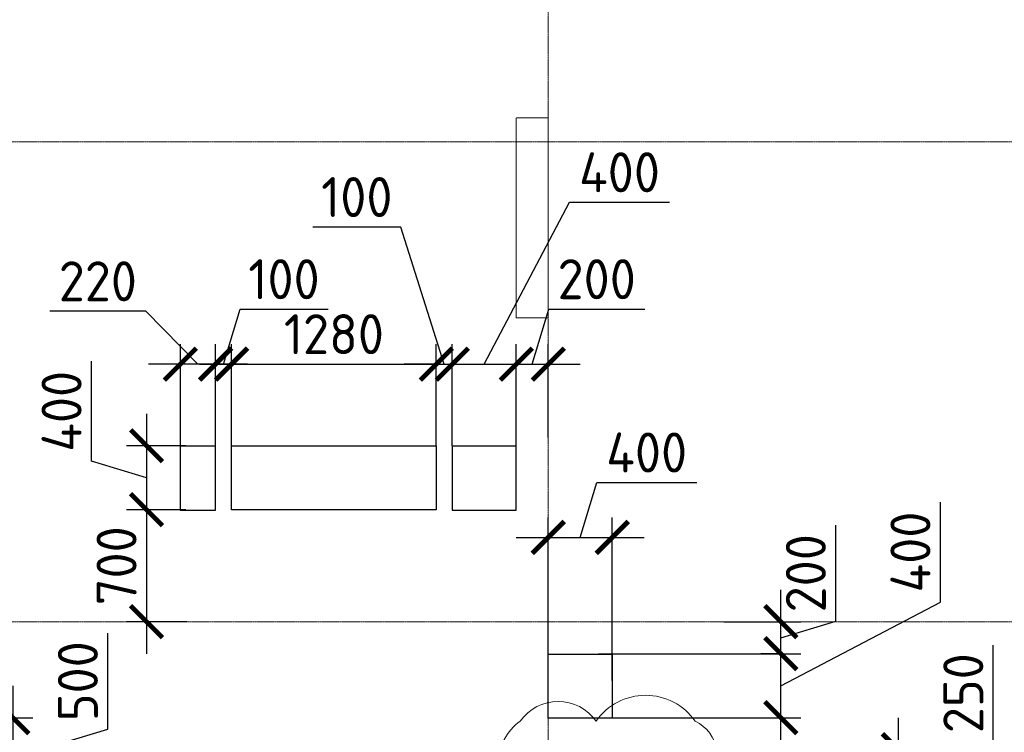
# Model space of a CAD drawing. Header units: millimetres. Extents: x -42044588 to 856694, y -806701 to 941911.
# Tile 97 of 256: x -185872 to -179717, y -329503 to -325048. Entities that reach past the tile are written whole.
import ezdxf

# ---------------------------------------------------------------- set-up
doc = ezdxf.new("R2010")
doc.units = ezdxf.units.MM
for name, pattern in [('______5', [1100, 800, -100, 100, -100]), ('DASHED', [7, 5, -2, 0]), ('осевая', [50.8, 31.75, -6.35, 6.35, -6.35])]:
    doc.linetypes.add(name, pattern=pattern)
for name, color, linetype, lineweight in [('907Сл Осевые', 1, 'Continuous', 0), ('Оси', 40, '______5', 18), ('Перекрытие ж_бетон', 1, 'Continuous', 30), ('РАЗМЕРЫ', 1, 'Continuous', 9)]:
    doc.layers.add(name, color=color, linetype=linetype, lineweight=lineweight)
doc.layers.add('Колонна_ бетон', color=7, linetype='Continuous', lineweight=50, true_color=0xb4b496)
doc.styles.add('GOST-2.304_Type-B', font='GOST_Common.ttf')
doc.dimstyles.new('СПДС', dxfattribs={"dimscale": 100, "dimtxt": 2.5, "dimasz": 2, "dimexe": 1.25, "dimexo": 0, "dimtad": 1, "dimdec": 0, "dimrnd": 5, "dimtxsty": 'GOST-2.304_Type-B', "dimblk": 'ARCHTICK', "dimcen": 2.5, "dimdle": 2, "dimclrd": 1, "dimclre": 1, "dimclrt": 1, "dimadec": 0, "dimazin": 2, "dimtfac": 0.75, "dimtdec": 0, "dimtmove": 1, "dimatfit": 3, "dimfxl": 0, "dimtolj": 1, "dimarcsym": 0})

# ---------------------------------------------------------------- blocks, each defined once
blk = doc.blocks.new('оси блок 2')
at = {"layer": 'Оси', "color": 16, "linetype": 'осевая', "lineweight": 0, "ltscale": 0.25, "transparency": 33554687}
for p, q in [((-72354.7, -322543), (-72354.7, -347914.1)), ((-89822.3, -329401.3), (-37238.5, -329401.3)), ((-89822.3, -332401.3), (-37238.5, -332401.3))]:
    blk.add_line(p, q, dxfattribs=at)
blk = doc.blocks.new('подложка стн 1-го этажа')
at = {"layer": 'Колонна_ бетон', "color": 252, "linetype": 'DASHED', "lineweight": 0, "ltscale": 0.5, "true_color": 0x939598, "transparency": 33554687}
for p, q in [((21193.8, 23161.8, -200), (21193.8, 23161.8, -200)), ((21193.8, 21911.8, -200), (21193.8, 23161.8, -200)), ((21393.8, 23161.8, -200), (21193.8, 23161.8, -200)), ((21393.8, 23161.8, -200), (21393.8, 23161.8, -200)), ((21393.8, 23161.8, -200), (21393.8, 21911.8, -200)), ((21193.8, 21911.8, -200), (21193.8, 21911.8, -200)), ((21193.8, 21911.8, -200), (21393.8, 21911.8, -200)), ((21393.8, 21911.8, -200), (21393.8, 21911.8, -200))]:
    blk.add_line(p, q, dxfattribs=at)
blk = doc.blocks.new('_ArchTick')
at = {"color": 0, "linetype": 'ByBlock', "const_width": 0.15}
blk.add_lwpolyline([(-0.5, -0.5), (0.5, 0.5)], dxfattribs=at)
blk = doc.blocks.new('*D3559')
at = {"layer": 'DEFPOINTS', "color": 0, "transparency": 16777216}
for p in [(-184867.9, -327201.7), (-184647.9, -327712.1), (-184867.9, -327735)]:
    blk.add_point(p, dxfattribs=at)
at = {"layer": 'РАЗМЕРЫ', "color": 1, "lineweight": -2, "transparency": 16777216}
for p, q in [((-185083.8, -326871.1), (-185683.8, -326871.1)), ((-184757.9, -327201.7), (-185083.8, -326871.1)), ((-184867.9, -327735), (-184867.9, -327076.7)), ((-184647.9, -327712.1), (-184647.9, -327076.7)), ((-184447.9, -327201.7), (-185067.9, -327201.7))]:
    blk.add_line(p, q, dxfattribs=at)
at = {"layer": 'РАЗМЕРЫ', "color": 1, "lineweight": -2, "transparency": 16777216, "xscale": 200, "yscale": 200, "zscale": 200, "rotation": 180}
blk.add_blockref('_ArchTick', (-184867.9, -327201.7), dxfattribs=at)
at = {"layer": 'РАЗМЕРЫ', "color": 1, "lineweight": -2, "transparency": 16777216, "xscale": 200, "yscale": 200, "zscale": 200}
blk.add_blockref('_ArchTick', (-184647.9, -327201.7), dxfattribs=at)
at = {"layer": 'РАЗМЕРЫ', "color": 1, "lineweight": 0, "transparency": 16777216, "insert": (-185383.8, -326683.6), "char_height": 250, "attachment_point": 5, "style": 'GOST-2.304_Type-B'}
blk.add_mtext('\\A1;220', dxfattribs=at)
blk = doc.blocks.new('*D3560')
at = {"layer": 'DEFPOINTS', "color": 0, "transparency": 16777216}
for p in [(-184833.2, -327712.1), (-185079.2, -328112.1), (-184833.2, -328112.1)]:
    blk.add_point(p, dxfattribs=at)
at = {"layer": 'РАЗМЕРЫ', "color": 1, "lineweight": -2, "transparency": 16777216}
for p, q in [((-185422.9, -327809), (-185422.9, -327184)), ((-185079.2, -327512.1), (-185079.2, -328312.1)), ((-184833.2, -327712.1), (-185204.2, -327712.1)), ((-185079.2, -327912.1), (-185422.9, -327809)), ((-184833.2, -328112.1), (-185204.2, -328112.1))]:
    blk.add_line(p, q, dxfattribs=at)
at = {"layer": 'РАЗМЕРЫ', "color": 1, "lineweight": -2, "transparency": 16777216, "xscale": 200, "yscale": 200, "zscale": 200}
for p, rotation in [((-185079.2, -327712.1), 90), ((-185079.2, -328112.1), 270)]:
    blk.add_blockref('_ArchTick', p, dxfattribs=dict(at, rotation=rotation))
at = {"layer": 'РАЗМЕРЫ', "color": 1, "lineweight": 0, "transparency": 16777216, "insert": (-185610.4, -327496.5), "char_height": 250, "attachment_point": 5, "rotation": 90, "style": 'GOST-2.304_Type-B'}
blk.add_mtext('\\A1;400', dxfattribs=at)
blk = doc.blocks.new('*D3561')
at = {"layer": 'DEFPOINTS', "color": 0, "transparency": 16777216}
for p in [(-182254, -329012.1), (-181113.5, -329012.1), (-182167.9, -329412.1)]:
    blk.add_point(p, dxfattribs=at)
at = {"layer": 'РАЗМЕРЫ', "color": 1, "lineweight": -2, "transparency": 16777216}
for p, q in [((-180116, -328688.8), (-180116, -328063.8)), ((-181113.5, -329212.1), (-180116, -328688.8)), ((-181113.5, -329612.1), (-181113.5, -328812.1)), ((-182254, -329012.1), (-180988.5, -329012.1)), ((-182167.9, -329412.1), (-180988.5, -329412.1))]:
    blk.add_line(p, q, dxfattribs=at)
at = {"layer": 'РАЗМЕРЫ', "color": 1, "lineweight": -2, "transparency": 16777216, "xscale": 200, "yscale": 200, "zscale": 200}
for p, rotation in [((-181113.5, -329012.1), 90), ((-181113.5, -329412.1), 270)]:
    blk.add_blockref('_ArchTick', p, dxfattribs=dict(at, rotation=rotation))
at = {"layer": 'РАЗМЕРЫ', "color": 1, "lineweight": 0, "transparency": 16777216, "insert": (-180303.5, -328376.3), "char_height": 250, "attachment_point": 5, "rotation": 90, "style": 'GOST-2.304_Type-B'}
blk.add_mtext('\\A1;400', dxfattribs=at)
blk = doc.blocks.new('*D3562')
at = {"layer": 'DEFPOINTS', "color": 0, "transparency": 16777216}
for p in [(-182167.9, -328285.3), (-182567.9, -329109.8), (-182167.9, -329179.7)]:
    blk.add_point(p, dxfattribs=at)
at = {"layer": 'РАЗМЕРЫ', "color": 1, "lineweight": -2, "transparency": 16777216}
for p, q in [((-182367.9, -328285.3), (-182264.8, -327941.5)), ((-182264.8, -327941.5), (-181639.8, -327941.5)), ((-182567.9, -329109.8), (-182567.9, -328160.3)), ((-182167.9, -329179.7), (-182167.9, -328160.3)), ((-182767.9, -328285.3), (-181967.9, -328285.3))]:
    blk.add_line(p, q, dxfattribs=at)
at = {"layer": 'РАЗМЕРЫ', "color": 1, "lineweight": -2, "transparency": 16777216, "xscale": 200, "yscale": 200, "zscale": 200, "rotation": 180}
blk.add_blockref('_ArchTick', (-182567.9, -328285.3), dxfattribs=at)
at = {"layer": 'РАЗМЕРЫ', "color": 1, "lineweight": -2, "transparency": 16777216, "xscale": 200, "yscale": 200, "zscale": 200}
blk.add_blockref('_ArchTick', (-182167.9, -328285.3), dxfattribs=at)
at = {"layer": 'РАЗМЕРЫ', "color": 1, "lineweight": 0, "transparency": 16777216, "insert": (-181952.3, -327754), "char_height": 250, "attachment_point": 5, "style": 'GOST-2.304_Type-B'}
blk.add_mtext('\\A1;400', dxfattribs=at)
blk = doc.blocks.new('*D3563')
at = {"layer": 'DEFPOINTS', "color": 0, "transparency": 16777216}
for p in [(-181470.3, -328812.1), (-181113.5, -328812.1), (-181099.7, -329012.1)]:
    blk.add_point(p, dxfattribs=at)
at = {"layer": 'РАЗМЕРЫ', "color": 1, "lineweight": -2, "transparency": 16777216}
for p, q in [((-180769.8, -328809), (-180769.8, -328209)), ((-181113.5, -329212.1), (-181113.5, -328612.1)), ((-181470.3, -328812.1), (-180988.5, -328812.1)), ((-181113.5, -328912.1), (-180769.8, -328809)), ((-181099.7, -329012.1), (-181238.5, -329012.1))]:
    blk.add_line(p, q, dxfattribs=at)
at = {"layer": 'РАЗМЕРЫ', "color": 1, "lineweight": -2, "transparency": 16777216, "xscale": 200, "yscale": 200, "zscale": 200}
for p, rotation in [((-181113.5, -328812.1), 90), ((-181113.5, -329012.1), 270)]:
    blk.add_blockref('_ArchTick', p, dxfattribs=dict(at, rotation=rotation))
at = {"layer": 'РАЗМЕРЫ', "color": 1, "lineweight": 0, "transparency": 16777216, "insert": (-180957.3, -328509), "char_height": 250, "attachment_point": 5, "rotation": 90, "style": 'GOST-2.304_Type-B'}
blk.add_mtext('\\A1;200', dxfattribs=at)
blk = doc.blocks.new('*D3609')
at = {"layer": 'DEFPOINTS', "color": 0, "transparency": 16777216}
for p in [(-182767.9, -327201.7), (-183167.9, -327712.1), (-182767.9, -327712.1)]:
    blk.add_point(p, dxfattribs=at)
at = {"layer": 'РАЗМЕРЫ', "color": 1, "lineweight": -2, "transparency": 16777216}
for p, q in [((-182967.9, -327201.7), (-182434.8, -326189.5)), ((-182434.8, -326189.5), (-181809.8, -326189.5)), ((-183167.9, -327712.1), (-183167.9, -327076.7)), ((-182767.9, -327712.1), (-182767.9, -327076.7)), ((-183367.9, -327201.7), (-182567.9, -327201.7))]:
    blk.add_line(p, q, dxfattribs=at)
at = {"layer": 'РАЗМЕРЫ', "color": 1, "lineweight": -2, "transparency": 16777216, "xscale": 200, "yscale": 200, "zscale": 200, "rotation": 180}
blk.add_blockref('_ArchTick', (-183167.9, -327201.7), dxfattribs=at)
at = {"layer": 'РАЗМЕРЫ', "color": 1, "lineweight": -2, "transparency": 16777216, "xscale": 200, "yscale": 200, "zscale": 200}
blk.add_blockref('_ArchTick', (-182767.9, -327201.7), dxfattribs=at)
at = {"layer": 'РАЗМЕРЫ', "color": 1, "lineweight": 0, "transparency": 16777216, "insert": (-182122.3, -326002), "char_height": 250, "attachment_point": 5, "style": 'GOST-2.304_Type-B'}
blk.add_mtext('\\A1;400', dxfattribs=at)
blk = doc.blocks.new('*D3730')
at = {"layer": 'DEFPOINTS', "color": 0, "transparency": 16777216}
for p in [(-182567.9, -327201.7), (-182567.9, -327659.7), (-182767.9, -327712.1)]:
    blk.add_point(p, dxfattribs=at)
at = {"layer": 'РАЗМЕРЫ', "color": 1, "lineweight": -2, "transparency": 16777216}
for p, q in [((-182667.9, -327201.7), (-182564.8, -326858)), ((-182564.8, -326858), (-181964.8, -326858)), ((-182767.9, -327712.1), (-182767.9, -327076.7)), ((-182567.9, -327659.7), (-182567.9, -327076.7)), ((-182967.9, -327201.7), (-182367.9, -327201.7))]:
    blk.add_line(p, q, dxfattribs=at)
at = {"layer": 'РАЗМЕРЫ', "color": 1, "lineweight": -2, "transparency": 16777216, "xscale": 200, "yscale": 200, "zscale": 200, "rotation": 180}
blk.add_blockref('_ArchTick', (-182767.9, -327201.7), dxfattribs=at)
at = {"layer": 'РАЗМЕРЫ', "color": 1, "lineweight": -2, "transparency": 16777216, "xscale": 200, "yscale": 200, "zscale": 200}
blk.add_blockref('_ArchTick', (-182567.9, -327201.7), dxfattribs=at)
at = {"layer": 'РАЗМЕРЫ', "color": 1, "lineweight": 0, "transparency": 16777216, "insert": (-182264.8, -326670.5), "char_height": 250, "attachment_point": 5, "style": 'GOST-2.304_Type-B'}
blk.add_mtext('\\A1;200', dxfattribs=at)
blk = doc.blocks.new('*D3731')
at = {"layer": 'DEFPOINTS', "color": 0, "transparency": 16777216}
for p in [(-184833.2, -328112.1), (-185079.2, -328812.1), (-184826, -328812.1)]:
    blk.add_point(p, dxfattribs=at)
at = {"layer": 'РАЗМЕРЫ', "color": 1, "lineweight": -2, "transparency": 16777216}
for p, q in [((-185079.2, -327912.1), (-185079.2, -329012.1)), ((-184833.2, -328112.1), (-185204.2, -328112.1)), ((-184826, -328812.1), (-185204.2, -328812.1))]:
    blk.add_line(p, q, dxfattribs=at)
at = {"layer": 'РАЗМЕРЫ', "color": 1, "lineweight": -2, "transparency": 16777216, "xscale": 200, "yscale": 200, "zscale": 200}
for p, rotation in [((-185079.2, -328112.1), 90), ((-185079.2, -328812.1), 270)]:
    blk.add_blockref('_ArchTick', p, dxfattribs=dict(at, rotation=rotation))
at = {"layer": 'РАЗМЕРЫ', "color": 1, "lineweight": 0, "transparency": 16777216, "insert": (-185266.7, -328462.1), "char_height": 250, "attachment_point": 5, "rotation": 90, "style": 'GOST-2.304_Type-B'}
blk.add_mtext('\\A1;700', dxfattribs=at)
blk = doc.blocks.new('*D3746')
at = {"layer": 'DEFPOINTS', "color": 0, "transparency": 16777216}
for p in [(-186367.7, -329412.1), (-186367.7, -329912.1), (-185914.6, -329912.1)]:
    blk.add_point(p, dxfattribs=at)
at = {"layer": 'РАЗМЕРЫ', "color": 1, "lineweight": -2, "transparency": 16777216}
for p, q in [((-185320.9, -329484), (-185320.9, -328884)), ((-185914.6, -329212.1), (-185914.6, -330112.1)), ((-186367.7, -329412.1), (-185789.6, -329412.1)), ((-185914.6, -329662.1), (-185320.9, -329484)), ((-186367.7, -329912.1), (-185789.6, -329912.1))]:
    blk.add_line(p, q, dxfattribs=at)
at = {"layer": 'РАЗМЕРЫ', "color": 1, "lineweight": -2, "transparency": 16777216, "xscale": 200, "yscale": 200, "zscale": 200}
for p, rotation in [((-185914.6, -329412.1), 90), ((-185914.6, -329912.1), 270)]:
    blk.add_blockref('_ArchTick', p, dxfattribs=dict(at, rotation=rotation))
at = {"layer": 'РАЗМЕРЫ', "color": 1, "lineweight": 0, "transparency": 16777216, "insert": (-185508.4, -329184), "char_height": 250, "attachment_point": 5, "rotation": 90, "style": 'GOST-2.304_Type-B'}
blk.add_mtext('\\A1;500', dxfattribs=at)
blk = doc.blocks.new('*D3643')
at = {"layer": 'DEFPOINTS', "color": 0, "transparency": 16777216}
for p in [(-180617.7, -329612.1), (-180379.1, -329612.1), (-180504.2, -329862.1)]:
    blk.add_point(p, dxfattribs=at)
at = {"layer": 'РАЗМЕРЫ', "color": 1, "lineweight": -2, "transparency": 16777216}
for p, q in [((-179785.4, -329559), (-179785.4, -328959)), ((-180379.1, -330062.1), (-180379.1, -329412.1)), ((-180379.1, -329737.1), (-179785.4, -329559)), ((-180617.7, -329612.1), (-180254.1, -329612.1)), ((-180504.2, -329862.1), (-180254.1, -329862.1))]:
    blk.add_line(p, q, dxfattribs=at)
at = {"layer": 'РАЗМЕРЫ', "color": 1, "lineweight": -2, "transparency": 16777216, "xscale": 200, "yscale": 200, "zscale": 200}
for p, rotation in [((-180379.1, -329612.1), 90), ((-180379.1, -329862.1), 270)]:
    blk.add_blockref('_ArchTick', p, dxfattribs=dict(at, rotation=rotation))
at = {"layer": 'РАЗМЕРЫ', "color": 1, "lineweight": 0, "transparency": 16777216, "insert": (-179972.9, -329259), "char_height": 250, "attachment_point": 5, "rotation": 90, "style": 'GOST-2.304_Type-B'}
blk.add_mtext('\\A1;250', dxfattribs=at)
blk = doc.blocks.new('*D3692')
at = {"layer": 'DEFPOINTS', "color": 0, "transparency": 16777216}
for p in [(-184547.7, -327201.7), (-184647.9, -327712.1), (-184547.7, -327712.1)]:
    blk.add_point(p, dxfattribs=at)
at = {"layer": 'РАЗМЕРЫ', "color": 1, "lineweight": -2, "transparency": 16777216}
for p, q in [((-184597.8, -327201.7), (-184494.7, -326858)), ((-184494.7, -326858), (-183944.7, -326858)), ((-184647.9, -327712.1), (-184647.9, -327076.7)), ((-184547.7, -327712.1), (-184547.7, -327076.7)), ((-184647.9, -327201.7), (-184847.9, -327201.7)), ((-184647.9, -327201.7), (-184547.7, -327201.7)), ((-184647.9, -327201.7), (-184547.7, -327201.7)), ((-184547.7, -327201.7), (-184347.7, -327201.7))]:
    blk.add_line(p, q, dxfattribs=at)
at = {"layer": 'РАЗМЕРЫ', "color": 1, "lineweight": -2, "transparency": 16777216, "xscale": 200, "yscale": 200, "zscale": 200}
blk.add_blockref('_ArchTick', (-184647.9, -327201.7), dxfattribs=at)
at = {"layer": 'РАЗМЕРЫ', "color": 1, "lineweight": -2, "transparency": 16777216, "xscale": 200, "yscale": 200, "zscale": 200, "rotation": 180}
blk.add_blockref('_ArchTick', (-184547.7, -327201.7), dxfattribs=at)
at = {"layer": 'РАЗМЕРЫ', "color": 1, "lineweight": 0, "transparency": 16777216, "insert": (-184219.7, -326670.5), "char_height": 250, "attachment_point": 5, "style": 'GOST-2.304_Type-B'}
blk.add_mtext('\\A1;100', dxfattribs=at)
blk = doc.blocks.new('*D3693')
at = {"layer": 'DEFPOINTS', "color": 0, "transparency": 16777216}
for p in [(-183267.7, -327201.7), (-184547.7, -327712.1), (-183267.7, -327712.1)]:
    blk.add_point(p, dxfattribs=at)
at = {"layer": 'РАЗМЕРЫ', "color": 1, "lineweight": -2, "transparency": 16777216}
for p, q in [((-184547.7, -327712.1), (-184547.7, -327076.7)), ((-183267.7, -327712.1), (-183267.7, -327076.7)), ((-184747.7, -327201.7), (-183067.7, -327201.7))]:
    blk.add_line(p, q, dxfattribs=at)
at = {"layer": 'РАЗМЕРЫ', "color": 1, "lineweight": -2, "transparency": 16777216, "xscale": 200, "yscale": 200, "zscale": 200, "rotation": 180}
blk.add_blockref('_ArchTick', (-184547.7, -327201.7), dxfattribs=at)
at = {"layer": 'РАЗМЕРЫ', "color": 1, "lineweight": -2, "transparency": 16777216, "xscale": 200, "yscale": 200, "zscale": 200}
blk.add_blockref('_ArchTick', (-183267.7, -327201.7), dxfattribs=at)
at = {"layer": 'РАЗМЕРЫ', "color": 1, "lineweight": 0, "transparency": 16777216, "insert": (-183907.7, -327014.2), "char_height": 250, "attachment_point": 5, "style": 'GOST-2.304_Type-B'}
blk.add_mtext('\\A1;1280', dxfattribs=at)
blk = doc.blocks.new('*D3694')
at = {"layer": 'DEFPOINTS', "color": 0, "transparency": 16777216}
for p in [(-183167.9, -327201.7), (-183267.7, -327712.1), (-183167.9, -327712.1)]:
    blk.add_point(p, dxfattribs=at)
at = {"layer": 'РАЗМЕРЫ', "color": 1, "lineweight": -2, "transparency": 16777216}
for p, q in [((-183489.5, -326344.5), (-184039.5, -326344.5)), ((-183217.8, -327201.7), (-183489.5, -326344.5)), ((-183267.7, -327712.1), (-183267.7, -327076.7)), ((-183167.9, -327712.1), (-183167.9, -327076.7)), ((-183267.7, -327201.7), (-183467.7, -327201.7)), ((-183267.7, -327201.7), (-183167.9, -327201.7)), ((-183267.7, -327201.7), (-183167.9, -327201.7)), ((-183167.9, -327201.7), (-182967.9, -327201.7))]:
    blk.add_line(p, q, dxfattribs=at)
at = {"layer": 'РАЗМЕРЫ', "color": 1, "lineweight": -2, "transparency": 16777216, "xscale": 200, "yscale": 200, "zscale": 200}
blk.add_blockref('_ArchTick', (-183267.7, -327201.7), dxfattribs=at)
at = {"layer": 'РАЗМЕРЫ', "color": 1, "lineweight": -2, "transparency": 16777216, "xscale": 200, "yscale": 200, "zscale": 200, "rotation": 180}
blk.add_blockref('_ArchTick', (-183167.9, -327201.7), dxfattribs=at)
at = {"layer": 'РАЗМЕРЫ', "color": 1, "lineweight": 0, "transparency": 16777216, "insert": (-183764.5, -326157), "char_height": 250, "attachment_point": 5, "style": 'GOST-2.304_Type-B'}
blk.add_mtext('\\A1;100', dxfattribs=at)
blk = doc.blocks.new('блочина')
at = {"layer": 'Перекрытие ж_бетон', "color": 4}
for points in [[(114882.8, 62277.6), (114662.8, 62277.6), (114662.8, 61877.6), (114882.8, 61877.6)], [(114982.8, 61879.6), (114982.8, 62279.6), (116263, 62279.6), (116263, 61879.6)], [(116762.8, 62277.6), (116362.8, 62277.6), (116362.8, 61877.6), (116762.8, 61877.6)], [(117362.8, 60977.6), (117362.8, 60577.6), (116962.8, 60577.6), (116962.8, 60977.6)]]:
    blk.add_lwpolyline(points, close=True, dxfattribs=at)

msp = doc.modelspace()

# ---------------------------------------------------------------- linework, layer by layer
at = {"layer": '907Сл Осевые', "color": 240, "true_color": 0xed1f24}
msp.add_lwpolyline([(-182742.652, -329433.546, 0.52056705), (-182742.652, -329956.135, 0.52056705), (-182682.199, -330366.297, 0.52056705), (-182055.4, -330366.297, 0.52056705), (-181586.101, -330359.894, 0.52056705), (-181586.101, -329837.844, 0.52056705), (-181649.305, -329433.546, 0.52056705), (-182268.984, -329433.546, 0.52056705)], format="xyb", close=True, dxfattribs=at)

# ---------------------------------------------------------------- block references
for name, p in [('подложка стн 1-го этажа', (-203961.961, -348823.931, 560)), ('блочина', (-299530.954, -389992.167))]:
    msp.add_blockref(name, p)
at = {"layer": 'РАЗМЕРЫ'}
msp.add_blockref('оси блок 2', (-110213.32, 3589.186), dxfattribs=at)

# ---------------------------------------------------------------- dimensions: what is measured, and where the dimension line sits
at = {"layer": 'РАЗМЕРЫ', "lineweight": 0}
for base, p1, p2, picture, middle in [((-182767.894, -327201.722), (-183167.894, -327712.136), (-182767.894, -327712.136), '*D3609', (-182372.338, -326189.514)), ((-183167.894, -327201.722), (-183267.691, -327712.136), (-183167.894, -327712.136), '*D3694', (-183551.958, -326344.463)), ((-184867.894, -327201.722), (-184647.894, -327712.136), (-184867.894, -327734.962), '*D3559', (-185146.265, -326871.132))]:
    dim = msp.add_linear_dim(base=base, p1=p1, p2=p2, dimstyle='СПДС', override={"dimrnd": 5}, dxfattribs=at)
    dim.commit()
    dim.dimension.update_dxf_attribs({"geometry": picture, "text_midpoint": middle, "dimtype": 160})
for base, p1, p2, picture, middle in [((-184547.691, -327201.722), (-184647.894, -327712.136), (-184547.691, -327712.136), '*D3692', (-184432.168, -326670.472)), ((-182567.896, -327201.722), (-182767.894, -327712.136), (-182567.896, -327659.674), '*D3730', (-182502.27, -326670.472)), ((-183267.691, -327201.722), (-184547.691, -327712.136), (-183267.691, -327712.136), '*D3693', (-183907.691, -327014.222)), ((-182167.894, -328285.28), (-182567.894, -329109.758), (-182167.894, -329179.745), '*D3562', (-182202.269, -327754.03))]:
    dim = msp.add_linear_dim(base=base, p1=p1, p2=p2, dimstyle='СПДС', override={"dimrnd": 5}, dxfattribs=at)
    dim.commit()
    dim.dimension.update_dxf_attribs({"geometry": picture, "text_midpoint": middle})
for base, p1, p2, picture, middle in [((-185079.189, -328112.136), (-184833.157, -327712.136), (-184833.157, -328112.136), '*D3560', (-185610.439, -327746.511)), ((-185079.189, -328812.136), (-184833.157, -328112.136), (-184826.033, -328812.136), '*D3731', (-185266.689, -328462.136)), ((-181113.524, -328812.136), (-181099.675, -329012.136), (-181470.316, -328812.136), '*D3563', (-180957.274, -328746.511)), ((-185914.615, -329912.136), (-186367.691, -329412.136), (-186367.691, -329912.136), '*D3746', (-185508.365, -329421.511)), ((-180379.104, -329612.136), (-180504.201, -329862.136), (-180617.691, -329612.136), '*D3643', (-179972.854, -329496.511))]:
    dim = msp.add_linear_dim(base=base, p1=p1, p2=p2, angle=90, dimstyle='СПДС', override={"dimrnd": 5}, dxfattribs=at)
    dim.commit()
    dim.dimension.update_dxf_attribs({"geometry": picture, "text_midpoint": middle})
dim = msp.add_linear_dim(base=(-181113.524, -329012.136), p1=(-182167.894, -329412.136), p2=(-182254.045, -329012.136), angle=90, dimstyle='СПДС', override={"dimrnd": 5}, dxfattribs=at)
dim.commit()
dim.dimension.update_dxf_attribs({"geometry": '*D3561', "text_midpoint": (-180116.016, -328626.313), "dimtype": 160})

doc.saveas('drawing.dxf')
